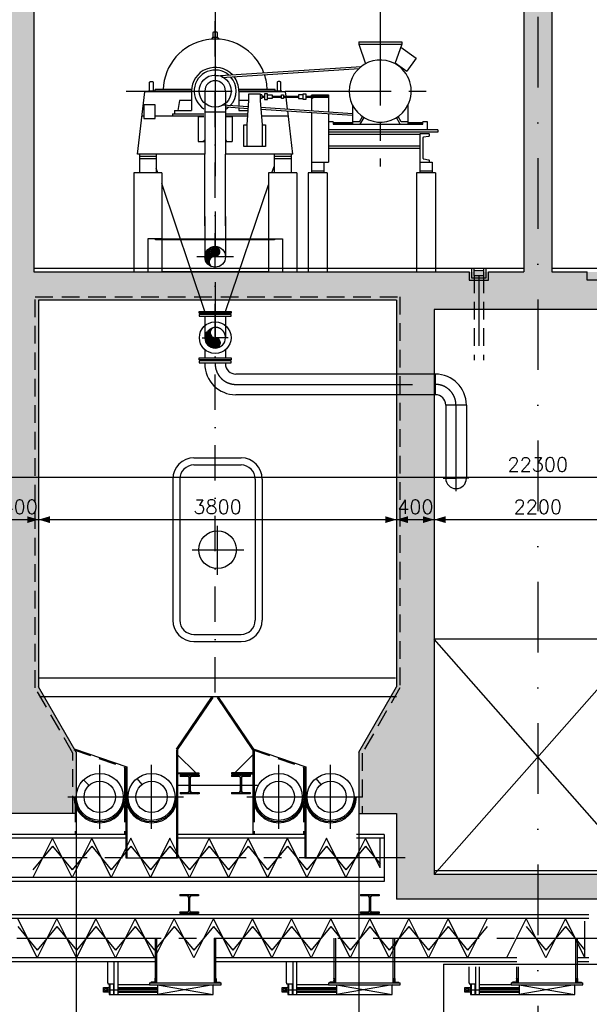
# Model space of a CAD drawing. Extents: x 0 to 118900, y 0 to 84100.
# Tile 9 of 40: x 14572 to 20618, y 29129 to 39584. Entities that reach past the tile are written whole.
import ezdxf
from ezdxf.enums import TextEntityAlignment as Align

# ---------------------------------------------------------------- set-up
doc = ezdxf.new("R2010")
doc.units = 0
doc.header["$LTSCALE"] = 60
doc.header["$MEASUREMENT"] = 0
for name, pattern in [('CENTER', [50, 31.25, -6.25, 6.25, -6.25]), ('CENTER2', [28.125, 18.75, -3.125, 3.125, -3.125]), ('DASHDOT', [25, 12.5, -6.25, 0, -6.25]), ('DASHDOT2', [12.5, 6.25, -3.125, 0, -3.125]), ('HIDDEN2', [4.6875, 3.125, -1.5625])]:
    doc.linetypes.add(name, pattern=pattern)
doc.layers.get('0').update_dxf_attribs({"linetype": 'CONTINUOUS'})
for name, color, linetype in [('BEKLEDINGBETON', 3, 'HIDDEN2'), ('BETON', 8, 'CONTINUOUS'), ('CONSTR50', 1, 'CONTINUOUS'), ('LAAG18', 3, 'CONTINUOUS'), ('LAAG25', 4, 'CONTINUOUS'), ('MAAT15', 3, 'CONTINUOUS'), ('ME-CL', 8, 'CENTER2'), ('ME1', 8, 'CONTINUOUS'), ('ME2', 8, 'CONTINUOUS'), ('ONDERGROND', 8, 'CONTINUOUS'), ('RIOLERING', 7, 'CONTINUOUS'), ('STRAMIEN', 3, 'DASHDOT')]:
    doc.layers.add(name, color=color, linetype=linetype)
doc.styles.get("Standard").update_dxf_attribs({"font": 'simplex'})

# ---------------------------------------------------------------- blocks, each defined once
blk = doc.blocks.new('ZUDIMTUS')
at = {"color": 3}
blk.add_solid([(0, 0), (-800, -240), (-800, 240)], dxfattribs=at)
blk = doc.blocks.new('ST80')
for p, q in [((-100, 200), (100, 200)), ((-100, 200), (-100, 185)), ((-23, 185), (-100, 185)), ((-5, 33), (-5, 167)), ((5, 167), (5, 33)), ((100, 185), (23, 185)), ((100, 200), (100, 185)), ((-100, 15), (-23, 15)), ((-100, 15), (-100, 0)), ((100, 0), (-100, 0)), ((23, 15), (100, 15)), ((100, 15), (100, 0))]:
    blk.add_line(p, q)
at = {"color": 0}
for p, q in [((-96, 185), (-81, 200)), ((-75, 185), (-60, 200)), ((-54, 185), (-39, 200)), ((-32, 185), (-17, 200)), ((-14, 182), (4, 200)), ((-5, 170), (25, 200)), ((-5, 149), (5, 159)), ((-5, 128), (5, 138)), ((-5, 106), (5, 116)), ((31, 185), (46, 200)), ((52, 185), (67, 200)), ((74, 185), (89, 200)), ((95, 185), (100, 190)), ((-100, 11), (-96, 15)), ((-90, 0), (-75, 15)), ((-69, 0), (-54, 15)), ((-48, 0), (-33, 15)), ((-27, 0), (5, 32)), ((-5, 85), (5, 95)), ((-5, 64), (5, 74)), ((-5, 43), (5, 53)), ((-5, 0), (13, 18)), ((16, 0), (31, 15)), ((37, 0), (52, 15)), ((58, 0), (73, 15)), ((80, 0), (95, 15))]:
    blk.add_line(p, q, dxfattribs=at)
for centre, start, end in [((-23, 167), 0, 90), ((23, 167), 90, 180), ((-23, 33), 270, 0), ((23, 33), 180, 270)]:
    blk.add_arc(centre, 18, start, end)
blk = doc.blocks.new('ST106')
for p, q in [((0, 50), (0, 0)), ((0, 50), (2, 50)), ((0, 0), (50, 0)), ((6, 46), (6, 13)), ((13, 6), (46, 6)), ((50, 0), (50, 2))]:
    blk.add_line(p, q)
at = {"color": 0}
for p, q in [((0, 44), (5, 49)), ((0, 37), (6, 43)), ((0, 30), (6, 36)), ((0, 22), (6, 28)), ((0, 15), (6, 21)), ((0, 8), (6, 14)), ((0, 1), (7, 9)), ((6, 0), (12, 6)), ((13, 0), (19, 6)), ((20, 0), (26, 6)), ((27, 0), (33, 6)), ((34, 0), (40, 6)), ((41, 0), (47, 6)), ((48, 0), (50, 2))]:
    blk.add_line(p, q, dxfattribs=at)
for centre, radius, start, end in [((2, 46), 3.5, 0, 90), ((13, 13), 7, 180, 270), ((46, 2), 3.5, 0, 90)]:
    blk.add_arc(centre, radius, start, end)
blk = doc.blocks.new('*X15')
at = {"color": 0}
for p, q in [((37047, 26653), (37187, 26792)), ((37049, 26648), (37190, 26788)), ((37052, 26643), (37192, 26784)), ((37055, 26639), (37195, 26779)), ((37058, 26636), (37197, 26774)), ((37062, 26632), (37199, 26769)), ((37105, 26838), (37105, 26838)), ((37111, 26836), (37111, 26837)), ((37116, 26835), (37117, 26836)), ((37121, 26833), (37123, 26835)), ((37126, 26830), (37129, 26833)), ((37130, 26827), (37134, 26832)), ((37134, 26824), (37139, 26830)), ((37138, 26821), (37144, 26828)), ((37141, 26817), (37149, 26825)), ((37144, 26813), (37154, 26823)), ((37146, 26808), (37158, 26820)), ((37147, 26760), (37184, 26796)), ((37149, 26804), (37162, 26817)), ((37150, 26798), (37166, 26814)), ((37151, 26771), (37181, 26800)), ((37152, 26793), (37170, 26811)), ((37152, 26786), (37174, 26807)), ((37152, 26779), (37177, 26804)), ((37043, 26670), (37102, 26729)), ((37043, 26677), (37095, 26728)), ((37044, 26664), (37110, 26730)), ((37044, 26685), (37086, 26727)), ((37045, 26658), (37121, 26734)), ((37047, 26695), (37076, 26724)), ((37066, 26629), (37201, 26764)), ((37070, 26626), (37203, 26759)), ((37075, 26624), (37204, 26753)), ((37080, 26622), (37206, 26748)), ((37085, 26620), (37207, 26741)), ((37091, 26619), (37207, 26735)), ((37098, 26619), (37207, 26728)), ((37106, 26619), (37207, 26721)), ((37113, 26620), (37206, 26713)), ((37122, 26622), (37205, 26704)), ((37132, 26624), (37202, 26694)), ((37144, 26629), (37197, 26683)), ((37160, 26638), (37188, 26666))]:
    blk.add_line(p, q, dxfattribs=at)

msp = doc.modelspace()

# ---------------------------------------------------------------- linework, layer by layer
at = {"layer": 'BEKLEDINGBETON'}
msp.add_lwpolyline([(15137, 31156), (15137, 31796), (14737, 32489), (14737, 36641), (18607, 36641), (18607, 32489), (18207, 31796), (18207, 31156)], dxfattribs=at)
at = {"layer": 'BETON'}
for points, const_width in [([(14572, 42336), (14572, 36906)], 300), ([(20072, 42336), (20072, 36906)], 300), ([(14572, 36606), (14572, 32498)], 400), ([(14722, 36756), (19342, 36756)], 300), ([(18772, 36606), (18772, 32498)], 400), ([(21172, 36706), (18972, 36706)], 400)]:
    msp.add_lwpolyline(points, dxfattribs=dict(at, const_width=const_width))
for points in [[(14422, 36906), (14372, 36606), (14722, 36906), (14772, 36606)], [(18972, 33006), (18572, 32498), (18972, 30506), (18572, 30246)], [(14772, 32498), (14372, 32498), (15172, 31806), (13972, 31806)], [(18572, 32498), (18172, 31806), (18572, 31156), (18172, 31156)], [(15172, 31806), (13972, 31806), (15172, 31156), (13972, 31156)], [(18972, 30506), (18572, 30246), (21172, 30506), (21572, 30246)]]:
    msp.add_solid(points, dxfattribs=at)
at = {"layer": 'CONSTR50'}
for p, q in [((14722, 42336), (14722, 36906)), ((19922, 42336), (19922, 36906)), ((20222, 42336), (20222, 36906)), ((14722, 36906), (19342, 36906)), ((19547, 36906), (19922, 36906)), ((20222, 36906), (20597, 36906)), ((18572, 36606), (14772, 36606)), ((14772, 36606), (14772, 32498)), ((18572, 36606), (18572, 32498)), ((18972, 36506), (18972, 30506)), ((21172, 36506), (18972, 36506)), ((15172, 31806), (14772, 32498)), ((18172, 31806), (18572, 32498)), ((15172, 31806), (15172, 31156)), ((18172, 31806), (18172, 31156)), ((15172, 31156), (13972, 31156)), ((18172, 31156), (18572, 31156)), ((18572, 31156), (18572, 30246)), ((21172, 30506), (18972, 30506)), ((21572, 30246), (18572, 30246))]:
    msp.add_line(p, q, dxfattribs=at)
at = {"layer": 'CONSTR50', "color": 8}
for p, q in [((16012, 37256), (17277, 37256)), ((16012, 37246), (16012, 37256)), ((17277, 37246), (16012, 37246)), ((17277, 37256), (17277, 37246)), ((17212, 36906), (16082, 36906))]:
    msp.add_line(p, q, dxfattribs=at)
for points in [[(16082, 37256), (15932, 37256), (15932, 36906)], [(17212, 37256), (17362, 37256), (17362, 36906)]]:
    msp.add_lwpolyline(points, dxfattribs=at)
at = {"layer": 'CONSTR50'}
for points in [[(19342, 36906), (19342, 36819), (19547, 36819), (19547, 36906)], [(20802, 36906), (20802, 36819), (20597, 36819), (20597, 36906)]]:
    msp.add_lwpolyline(points, dxfattribs=at)
at = {"layer": 'LAAG18'}
for p, q in [((18972, 30506), (21172, 33006)), ((21172, 30506), (18972, 33006))]:
    msp.add_line(p, q, dxfattribs=at)
at = {"layer": 'LAAG25'}
for p, q in [((14722, 36946), (19922, 36946)), ((19392, 36921), (19497, 36921)), ((20222, 36946), (25422, 36946)), ((21172, 33006), (18972, 33006)), ((15172, 31156), (15172, 25156)), ((18172, 31156), (18172, 25156)), ((21172, 30546), (18972, 30546)), ((19072, 29556), (19072, 25156)), ((19072, 29556), (21072, 29556))]:
    msp.add_line(p, q, dxfattribs=at)
at = {"layer": 'MAAT15'}
for p, q in [((8922, 34725), (31222, 34725)), ((14372, 34275), (14772, 34275)), ((14772, 34275), (14772, 33900)), ((14772, 34275), (18572, 34275)), ((18572, 34275), (18572, 33900)), ((18572, 34275), (18972, 34275)), ((18972, 34275), (18972, 33900)), ((18972, 34275), (21172, 34275))]:
    msp.add_line(p, q, dxfattribs=at)
at = {"layer": 'ME-CL'}
for p, q in [((18399, 39796), (18399, 38024)), ((15702, 38826), (18887, 38826)), ((16843, 37066), (16452, 37066)), ((18664, 30683), (9959, 30683)), ((9885, 29830), (21658, 29830))]:
    msp.add_line(p, q, dxfattribs=at)
at = {"layer": 'ME-CL', "color": 3, "linetype": 'CENTER2'}
for p, q in [((15422, 30991), (15422, 31670)), ((15972, 30991), (15972, 31670)), ((17322, 30991), (17322, 31670)), ((17872, 30991), (17872, 31670)), ((15082, 31331), (15762, 31331)), ((15632, 31331), (16312, 31331)), ((16982, 31331), (17662, 31331)), ((17532, 31331), (18212, 31331))]:
    msp.add_line(p, q, dxfattribs=at)
at = {"layer": 'ME1', "color": 3, "linetype": 'CENTER'}
for p, q in [((16647, 39796), (16647, 36113)), ((16510, 36207), (16647, 36207)), ((16784, 36207), (16647, 36207)), ((16866, 35711), (18984, 35711)), ((19204, 34578), (19204, 35492)), ((19067, 34714), (19204, 34714)), ((19341, 34714), (19204, 34714))]:
    msp.add_line(p, q, dxfattribs=at)
at = {"layer": 'ME1'}
for p, q in [((16538, 38826), (16538, 38156)), ((16757, 38826), (16757, 38156)), ((16538, 38606), (16757, 38606)), ((16538, 37395), (16538, 38156)), ((16757, 37395), (16757, 38156)), ((16538, 37495), (16538, 37066)), ((16757, 37495), (16757, 37066)), ((16477, 36486), (16817, 36486)), ((16477, 36466), (16477, 36486)), ((16817, 36466), (16477, 36466)), ((16817, 36455), (16477, 36455)), ((16477, 36455), (16477, 36435)), ((16477, 36435), (16817, 36435)), ((16517, 36461), (16777, 36461)), ((16517, 36461), (16777, 36461)), ((16538, 36435), (16538, 36207)), ((16757, 36435), (16757, 36207)), ((16817, 36486), (16817, 36466)), ((16817, 36435), (16817, 36455)), ((16538, 36079), (16538, 35992)), ((16757, 36079), (16757, 35992)), ((16477, 35972), (16477, 35992)), ((16477, 35992), (16817, 35992)), ((16817, 35972), (16477, 35972)), ((16517, 35966), (16777, 35966)), ((16517, 35966), (16777, 35966)), ((16817, 35992), (16817, 35972)), ((16477, 35961), (16477, 35941)), ((16817, 35961), (16477, 35961)), ((16477, 35941), (16817, 35941)), ((16538, 35941), (16538, 35930)), ((16757, 35941), (16757, 35930)), ((16817, 35941), (16817, 35961)), ((18984, 35820), (16866, 35820)), ((18984, 35601), (18984, 35820)), ((18984, 35601), (16866, 35601)), ((19313, 35492), (19094, 35492)), ((19094, 35492), (19094, 34714)), ((19313, 35492), (19313, 34714)), ((15697, 30933), (13947, 30933)), ((15697, 30891), (13947, 30891)), ((14922, 30891), (14713, 30474)), ((15129, 30474), (14922, 30891)), ((15337, 30891), (15129, 30474)), ((15544, 30474), (15337, 30891)), ((15752, 30891), (15544, 30474)), ((15959, 30474), (15752, 30891)), ((16167, 30891), (15959, 30474)), ((16374, 30474), (16167, 30891)), ((17597, 30933), (16247, 30933)), ((17597, 30891), (16247, 30891)), ((16582, 30891), (16374, 30474)), ((16789, 30474), (16582, 30891)), ((16998, 30891), (16789, 30474)), ((17204, 30474), (16998, 30891)), ((17413, 30891), (17204, 30474)), ((17619, 30474), (17413, 30891)), ((17828, 30891), (17619, 30474)), ((18035, 30474), (17828, 30891)), ((18243, 30891), (18035, 30474)), ((18439, 30933), (18147, 30933)), ((18439, 30891), (18147, 30891)), ((18398, 30579), (18243, 30891)), ((18398, 30579), (18398, 30891)), ((18439, 30933), (18439, 30433)), ((14922, 30808), (14713, 30557)), ((14922, 30808), (15129, 30557)), ((15337, 30808), (15129, 30557)), ((15337, 30808), (15544, 30557)), ((15752, 30808), (15544, 30557)), ((15752, 30808), (15959, 30557)), ((16167, 30808), (15959, 30557)), ((16167, 30808), (16374, 30557)), ((16582, 30808), (16374, 30557)), ((16582, 30808), (16789, 30557)), ((16998, 30808), (16789, 30557)), ((16998, 30808), (17204, 30557)), ((17413, 30808), (17204, 30557)), ((17413, 30808), (17619, 30557)), ((17828, 30808), (17619, 30557)), ((17828, 30808), (18035, 30557)), ((18243, 30808), (18035, 30557)), ((18243, 30808), (18398, 30620)), ((18439, 30474), (10744, 30474)), ((18439, 30433), (10744, 30433)), ((20614, 30080), (10744, 30080)), ((20614, 30038), (10744, 30038)), ((14759, 29621), (14552, 30038)), ((14967, 30038), (14759, 29621)), ((15174, 29621), (14967, 30038)), ((15382, 30038), (15174, 29621)), ((15589, 29621), (15382, 30038)), ((15797, 30038), (15589, 29621)), ((16004, 29621), (15797, 30038)), ((16213, 30038), (16004, 29621)), ((16419, 29621), (16213, 30038)), ((16628, 30038), (16419, 29621)), ((16834, 29621), (16628, 30038)), ((17043, 30038), (16834, 29621)), ((17250, 29621), (17043, 30038)), ((17458, 30038), (17250, 29621)), ((17665, 29621), (17458, 30038)), ((17873, 30038), (17665, 29621)), ((18080, 29621), (17873, 30038)), ((18288, 30038), (18080, 29621)), ((18495, 29621), (18288, 30038)), ((18703, 30038), (18495, 29621)), ((18910, 29621), (18703, 30038)), ((19119, 30038), (18910, 29621)), ((19325, 29621), (19119, 30038)), ((19534, 30038), (19325, 29621)), ((19949, 30038), (19740, 29621)), ((20156, 29621), (19949, 30038)), ((20364, 30038), (20156, 29621)), ((20571, 29621), (20364, 30038)), ((20571, 29621), (20571, 30012)), ((14552, 29955), (14759, 29704)), ((14967, 29955), (14759, 29704)), ((14967, 29955), (15174, 29704)), ((15382, 29955), (15174, 29704)), ((15382, 29955), (15589, 29704)), ((15797, 29955), (15589, 29704)), ((15797, 29955), (16004, 29704)), ((16213, 29955), (16004, 29704)), ((16213, 29955), (16419, 29704)), ((16628, 29955), (16419, 29704)), ((16628, 29955), (16834, 29704)), ((17043, 29955), (16834, 29704)), ((17043, 29955), (17250, 29704)), ((17458, 29955), (17250, 29704)), ((17458, 29955), (17665, 29704)), ((17873, 29955), (17665, 29704)), ((17873, 29955), (18080, 29704)), ((18288, 29955), (18080, 29704)), ((18288, 29955), (18495, 29704)), ((18703, 29955), (18495, 29704)), ((18703, 29955), (18910, 29704)), ((19119, 29955), (18910, 29704)), ((19119, 29955), (19325, 29704)), ((19534, 29955), (19325, 29704)), ((19949, 29955), (20156, 29704)), ((20364, 29955), (20156, 29704)), ((20364, 29955), (20571, 29704)), ((16012, 29527), (16012, 29830)), ((16028, 29527), (16028, 29830)), ((16635, 29830), (16635, 29527)), ((16651, 29830), (16651, 29527)), ((17910, 29527), (17910, 29830)), ((17926, 29527), (17926, 29830)), ((18533, 29830), (18533, 29527)), ((18549, 29830), (18549, 29527)), ((19849, 29830), (20488, 29830)), ((20472, 29830), (20472, 29527)), ((20488, 29830), (20488, 29527)), ((16012, 29621), (10126, 29621)), ((19849, 29621), (16651, 29621)), ((20614, 29621), (20488, 29621)), ((16012, 29580), (10126, 29580)), ((15506, 29527), (15506, 29580)), ((15506, 29356), (15506, 29527)), ((15576, 29527), (15576, 29580)), ((15576, 29356), (15576, 29527)), ((15616, 29527), (15616, 29580)), ((15616, 29356), (15616, 29527)), ((16012, 29356), (16012, 29527)), ((16028, 29356), (16028, 29527)), ((16635, 29527), (16635, 29356)), ((19849, 29580), (16651, 29580)), ((16651, 29527), (16651, 29356)), ((17404, 29527), (17404, 29580)), ((17404, 29356), (17404, 29527)), ((17474, 29527), (17474, 29580)), ((17474, 29356), (17474, 29527)), ((17514, 29527), (17514, 29580)), ((17514, 29356), (17514, 29527)), ((17910, 29356), (17910, 29527)), ((17926, 29356), (17926, 29527)), ((18533, 29527), (18533, 29356)), ((18549, 29527), (18549, 29356)), ((19343, 29356), (19343, 29527)), ((19413, 29356), (19413, 29527)), ((19453, 29356), (19453, 29527)), ((19849, 29356), (19849, 29527)), ((19865, 29356), (19865, 29527)), ((20472, 29527), (20472, 29356)), ((20614, 29580), (20488, 29580)), ((20488, 29527), (20488, 29356)), ((15461, 29281), (15506, 29306)), ((15461, 29306), (15506, 29281)), ((15461, 29306), (15521, 29306)), ((15461, 29256), (15461, 29306)), ((15506, 29256), (15461, 29281)), ((15506, 29281), (15461, 29256)), ((15506, 29356), (15506, 29346)), ((15506, 29346), (15566, 29346)), ((15506, 29256), (15506, 29306)), ((15506, 29281), (16036, 29281)), ((15521, 29346), (15521, 29231)), ((15531, 29231), (15531, 29346)), ((15566, 29346), (15566, 29231)), ((15576, 29231), (15576, 29356)), ((15616, 29231), (15616, 29356)), ((15951, 29336), (15616, 29336)), ((15616, 29306), (16036, 29306)), ((15616, 29296), (16036, 29296)), ((15951, 29356), (16711, 29356)), ((15951, 29356), (15951, 29336)), ((15951, 29336), (16711, 29336)), ((16036, 29336), (16626, 29231)), ((16626, 29336), (16036, 29231)), ((16036, 29336), (16036, 29231)), ((16626, 29231), (16626, 29336)), ((16711, 29336), (16711, 29356)), ((17359, 29256), (17359, 29306)), ((17359, 29306), (17419, 29306)), ((17359, 29306), (17404, 29281)), ((17359, 29281), (17404, 29306)), ((17404, 29281), (17359, 29256)), ((17404, 29256), (17359, 29281)), ((17404, 29356), (17404, 29346)), ((17404, 29346), (17464, 29346)), ((17404, 29256), (17404, 29306)), ((17404, 29281), (17934, 29281)), ((17419, 29346), (17419, 29231)), ((17429, 29231), (17429, 29346)), ((17464, 29346), (17464, 29231)), ((17474, 29231), (17474, 29356)), ((17514, 29231), (17514, 29356)), ((17849, 29336), (17514, 29336)), ((17514, 29306), (17934, 29306)), ((17514, 29296), (17934, 29296)), ((17849, 29356), (17849, 29336)), ((17849, 29356), (18609, 29356)), ((17849, 29336), (18609, 29336)), ((17934, 29336), (17934, 29231)), ((18524, 29336), (17934, 29231)), ((17934, 29336), (18524, 29231)), ((18524, 29231), (18524, 29336)), ((18609, 29336), (18609, 29356)), ((19298, 29281), (19343, 29306)), ((19298, 29306), (19343, 29281)), ((19298, 29306), (19358, 29306)), ((19298, 29256), (19298, 29306)), ((19343, 29256), (19298, 29281)), ((19343, 29281), (19298, 29256)), ((19343, 29356), (19343, 29346)), ((19343, 29346), (19403, 29346)), ((19343, 29256), (19343, 29306)), ((19343, 29281), (19873, 29281)), ((19358, 29346), (19358, 29231)), ((19368, 29231), (19368, 29346)), ((19403, 29346), (19403, 29231)), ((19413, 29231), (19413, 29356)), ((19453, 29231), (19453, 29356)), ((19788, 29336), (19453, 29336)), ((19453, 29306), (19873, 29306)), ((19453, 29296), (19873, 29296)), ((19788, 29356), (20548, 29356)), ((19788, 29356), (19788, 29336)), ((19788, 29336), (20548, 29336)), ((19873, 29336), (20463, 29231)), ((20463, 29336), (19873, 29231)), ((19873, 29336), (19873, 29231)), ((20463, 29231), (20463, 29336)), ((20548, 29336), (20548, 29356)), ((15521, 29256), (15461, 29256)), ((15521, 29231), (16036, 29231)), ((15616, 29266), (16036, 29266)), ((15616, 29256), (16036, 29256)), ((16036, 29231), (16626, 29231)), ((17419, 29256), (17359, 29256)), ((17419, 29231), (17934, 29231)), ((17514, 29266), (17934, 29266)), ((17514, 29256), (17934, 29256)), ((17934, 29231), (18524, 29231)), ((19358, 29256), (19298, 29256)), ((19358, 29231), (19873, 29231)), ((19453, 29266), (19873, 29266)), ((19453, 29256), (19873, 29256)), ((19873, 29231), (20463, 29231))]:
    msp.add_line(p, q, dxfattribs=at)
at = {"layer": 'ME1', "const_width": 54.8}
msp.add_lwpolyline([(16675, 37120, -1), (16620, 37120, -1)], format="xyb", close=True, dxfattribs=at)
at = {"layer": 'ME1'}
for centre, radius in [((16647, 38826), 170), ((16647, 37066), 110), ((16647, 36207), 168), ((15422, 31331), 250), ((15972, 31331), 250), ((17322, 31331), 250), ((17872, 31331), 250), ((15422, 31331), 167), ((15972, 31331), 167), ((17322, 31331), 167), ((17872, 31331), 167)]:
    msp.add_circle(centre, radius, dxfattribs=at)
for centre, radius, start, end in [((16647, 38826), 110, 0, 180), ((16647, 36261), 54.8, 90, 270), ((16647, 36207), 110, 180, 0), ((16647, 36152), 54.8, 270, 90), ((16866, 35930), 329, 180, 270), ((16866, 35930), 110, 180, 270), ((18984, 35492), 329, 0, 90), ((18984, 35492), 110, 0, 90), ((19204, 34714), 110, 180, 360)]:
    msp.add_arc(centre, radius, start, end, dxfattribs=at)
at = {"layer": 'ME1', "linetype": 'HIDDEN2'}
msp.add_arc((16647, 36207), 110, 0, 180, dxfattribs=at)
at = {"layer": 'ME1', "color": 3, "linetype": 'CENTER'}
for centre, start, end in [((16866, 35930), 180, 270), ((18984, 35492), 0, 90)]:
    msp.add_arc(centre, 219, start, end, dxfattribs=at)
at = {"layer": 'ME1'}
for p in [(16647, 36461), (16647, 36461), (16647, 35966), (16647, 35966)]:
    msp.add_point(p, dxfattribs=at)
for points in [[(16603, 37088), (16601, 37091), (16550, 37115), (16551, 37118)], [(16601, 37091), (16599, 37094), (16551, 37118), (16553, 37121)], [(16599, 37094), (16598, 37097), (16553, 37121), (16555, 37124)], [(16598, 37097), (16596, 37100), (16555, 37124), (16557, 37127)], [(16596, 37100), (16595, 37103), (16557, 37127), (16559, 37130)], [(16595, 37103), (16594, 37107), (16559, 37130), (16561, 37133)], [(16594, 37107), (16593, 37110), (16561, 37133), (16563, 37135)], [(16593, 37110), (16593, 37114), (16563, 37135), (16565, 37138)], [(16593, 37114), (16592, 37117), (16565, 37138), (16567, 37141)], [(16592, 37117), (16592, 37120), (16567, 37141), (16570, 37143)], [(16592, 37120), (16592, 37124), (16570, 37143), (16572, 37145)], [(16592, 37124), (16593, 37127), (16572, 37145), (16575, 37148)], [(16593, 37127), (16593, 37131), (16575, 37148), (16577, 37150)], [(16593, 37131), (16594, 37134), (16577, 37150), (16580, 37152)], [(16594, 37134), (16595, 37137), (16580, 37152), (16583, 37154)], [(16595, 37137), (16596, 37141), (16583, 37154), (16586, 37156)], [(16596, 37141), (16598, 37144), (16586, 37156), (16588, 37158)], [(16598, 37144), (16599, 37147), (16588, 37158), (16591, 37160)], [(16599, 37147), (16601, 37150), (16591, 37160), (16594, 37162)], [(16601, 37150), (16603, 37153), (16594, 37162), (16597, 37163)], [(16603, 37153), (16605, 37155), (16597, 37163), (16601, 37165)], [(16605, 37155), (16607, 37158), (16601, 37165), (16604, 37166)], [(16607, 37158), (16610, 37160), (16604, 37166), (16607, 37167)], [(16610, 37160), (16612, 37163), (16607, 37167), (16610, 37169)], [(16612, 37163), (16615, 37165), (16610, 37169), (16613, 37170)], [(16615, 37165), (16618, 37167), (16613, 37170), (16617, 37171)], [(16618, 37167), (16621, 37168), (16617, 37171), (16620, 37172)], [(16621, 37168), (16624, 37170), (16620, 37172), (16623, 37172)], [(16624, 37170), (16627, 37171), (16623, 37172), (16627, 37173)], [(16627, 37171), (16630, 37172), (16627, 37173), (16630, 37174)], [(16630, 37172), (16634, 37173), (16630, 37174), (16633, 37174)], [(16634, 37173), (16637, 37174), (16633, 37174), (16637, 37175)], [(16637, 37174), (16640, 37175), (16637, 37175), (16640, 37175)], [(16640, 37175), (16644, 37175), (16640, 37175), (16644, 37175)], [(16634, 37067), (16630, 37068), (16538, 37079), (16539, 37083)], [(16637, 37067), (16634, 37067), (16538, 37076), (16538, 37079)], [(16640, 37066), (16637, 37067), (16538, 37073), (16538, 37076)], [(16644, 37066), (16640, 37066), (16538, 37069), (16538, 37073)], [(16647, 37066), (16644, 37066), (16538, 37066), (16538, 37069)], [(16647, 37066), (16647, 37066), (16592, 37066), (16538, 37066)], [(16644, 37066), (16640, 37065), (16538, 37062), (16538, 37059)], [(16647, 37066), (16644, 37066), (16538, 37066), (16538, 37062)], [(16647, 37066), (16647, 37066), (16592, 37066), (16538, 37066)], [(16637, 37065), (16634, 37064), (16538, 37055), (16538, 37052)], [(16640, 37065), (16637, 37065), (16538, 37059), (16538, 37055)], [(16634, 37064), (16630, 37063), (16538, 37052), (16539, 37049)], [(16630, 37068), (16627, 37069), (16539, 37083), (16540, 37086)], [(16630, 37063), (16627, 37062), (16539, 37049), (16540, 37045)], [(16624, 37071), (16621, 37072), (16540, 37090), (16541, 37093)], [(16627, 37069), (16624, 37071), (16540, 37086), (16540, 37090)], [(16627, 37062), (16624, 37060), (16540, 37045), (16540, 37042)], [(16624, 37060), (16621, 37059), (16540, 37042), (16541, 37038)], [(16621, 37072), (16618, 37074), (16541, 37093), (16542, 37096)], [(16621, 37059), (16618, 37057), (16541, 37038), (16542, 37035)], [(16618, 37074), (16615, 37076), (16542, 37096), (16543, 37099)], [(16618, 37057), (16615, 37055), (16542, 37035), (16543, 37032)], [(16615, 37076), (16612, 37078), (16543, 37099), (16544, 37103)], [(16615, 37055), (16612, 37053), (16543, 37032), (16544, 37029)], [(16612, 37078), (16610, 37080), (16544, 37103), (16545, 37106)], [(16612, 37053), (16610, 37051), (16544, 37029), (16545, 37025)], [(16610, 37080), (16607, 37083), (16545, 37106), (16547, 37109)], [(16610, 37051), (16607, 37048), (16545, 37025), (16547, 37022)], [(16607, 37083), (16605, 37085), (16547, 37109), (16548, 37112)], [(16607, 37048), (16605, 37046), (16547, 37022), (16548, 37019)], [(16605, 37085), (16603, 37088), (16548, 37112), (16550, 37115)], [(16605, 37046), (16603, 37043), (16548, 37019), (16550, 37016)], [(16603, 37043), (16601, 37040), (16550, 37016), (16551, 37013)], [(16601, 37040), (16599, 37037), (16551, 37013), (16553, 37010)], [(16599, 37037), (16598, 37034), (16553, 37010), (16555, 37007)], [(16598, 37034), (16596, 37031), (16555, 37007), (16557, 37004)], [(16596, 37031), (16595, 37028), (16557, 37004), (16559, 37001)], [(16595, 37028), (16594, 37024), (16559, 37001), (16561, 36999)], [(16594, 37024), (16593, 37021), (16561, 36999), (16563, 36996)], [(16593, 37021), (16593, 37018), (16563, 36996), (16565, 36993)], [(16593, 37018), (16592, 37014), (16565, 36993), (16567, 36991)], [(16592, 37014), (16592, 37011), (16567, 36991), (16570, 36988)], [(16592, 37011), (16592, 37007), (16570, 36988), (16572, 36986)], [(16592, 37007), (16593, 37004), (16572, 36986), (16575, 36983)], [(16593, 37004), (16593, 37001), (16575, 36983), (16577, 36981)], [(16593, 37001), (16594, 36997), (16577, 36981), (16580, 36979)], [(16594, 36997), (16595, 36994), (16580, 36979), (16583, 36977)], [(16595, 36994), (16596, 36991), (16583, 36977), (16586, 36975)], [(16596, 36991), (16598, 36988), (16586, 36975), (16588, 36973)], [(16598, 36988), (16599, 36985), (16588, 36973), (16591, 36971)], [(16599, 36985), (16601, 36982), (16591, 36971), (16594, 36970)], [(16601, 36982), (16603, 36979), (16594, 36970), (16597, 36968)], [(16603, 36979), (16605, 36976), (16597, 36968), (16601, 36967)], [(16605, 36976), (16607, 36973), (16601, 36967), (16604, 36965)], [(16607, 36973), (16610, 36971), (16604, 36965), (16607, 36964)], [(16610, 36971), (16612, 36969), (16607, 36964), (16610, 36963)], [(16612, 36969), (16615, 36967), (16610, 36963), (16613, 36961)], [(16615, 36967), (16618, 36965), (16613, 36961), (16617, 36960)], [(16618, 36965), (16621, 36963), (16617, 36960), (16620, 36960)], [(16621, 36963), (16624, 36961), (16620, 36960), (16623, 36959)], [(16624, 36961), (16627, 36960), (16623, 36959), (16627, 36958)], [(16627, 36960), (16630, 36959), (16627, 36958), (16630, 36957)], [(16630, 36959), (16634, 36958), (16630, 36957), (16633, 36957)], [(16634, 36958), (16637, 36957), (16633, 36957), (16637, 36957)], [(16637, 36957), (16640, 36957), (16637, 36957), (16640, 36956)], [(16640, 36957), (16644, 36956), (16640, 36956), (16644, 36956)]]:
    msp.add_solid(points, dxfattribs=at)
at = {"layer": 'ME2'}
for p, q in [((18171, 39348), (18171, 39324)), ((18627, 39348), (18627, 39324)), ((16467, 38551), (16467, 38291)), ((16827, 38551), (16827, 38291)), ((16082, 37956), (15782, 37956)), ((15782, 37956), (15782, 36906)), ((16040, 37956), (16022, 38008)), ((17249, 37956), (17272, 38025)), ((16538, 36486), (16082, 37845)), ((16757, 36486), (17212, 37831)), ((16422, 34931), (16922, 34931)), ((16422, 34856), (16922, 34856)), ((16197, 34706), (16197, 33206)), ((16272, 34706), (16272, 33206)), ((17072, 34706), (17072, 33206)), ((17147, 34706), (17147, 33206)), ((16672, 33688), (16672, 34211)), ((16402, 33956), (16950, 33956)), ((16422, 33056), (16922, 33056)), ((16422, 32981), (16922, 32981)), ((14781, 32596), (18561, 32596)), ((14781, 32396), (18571, 32396)), ((16237, 31838), (16616, 32396)), ((16247, 31831), (16625, 32386)), ((17047, 31831), (16670, 32386)), ((17057, 31838), (16678, 32396)), ((16235, 31831), (16235, 30683)), ((16247, 31831), (16247, 30683)), ((17047, 31831), (17047, 31331)), ((17060, 31831), (17060, 31331)), ((16440, 31586), (16247, 31779)), ((16854, 31586), (17047, 31779)), ((15685, 31641), (15685, 31331)), ((15697, 31641), (15697, 30683)), ((15710, 31650), (15710, 31331)), ((16247, 31586), (16472, 31586)), ((16472, 31575), (16247, 31575)), ((16472, 31586), (16472, 31575)), ((17047, 31586), (16822, 31586)), ((16822, 31586), (16822, 31575)), ((16822, 31575), (17047, 31575)), ((17585, 31641), (17585, 31331)), ((17597, 31641), (17597, 30683)), ((17610, 31650), (17610, 31331)), ((17047, 31331), (17047, 30933)), ((15710, 31249), (15710, 30683)), ((17610, 31249), (17610, 30683)), ((15697, 30683), (16247, 30683)), ((17597, 30683), (18147, 30683)), ((14542, 29830), (15181, 29830))]:
    msp.add_line(p, q, dxfattribs=at)
at = {"layer": 'ME2', "color": 10, "linetype": 'HIDDEN2'}
for p, q in [((15147, 31831), (15697, 31641)), ((17047, 31831), (17597, 31641))]:
    msp.add_line(p, q, dxfattribs=at)
at = {"layer": 'ME2', "color": 10}
for p, q in [((15151, 31842), (15710, 31650)), ((17051, 31842), (17610, 31650))]:
    msp.add_line(p, q, dxfattribs=at)
at = {"layer": 'ME2', "color": 2}
for p, q in [((15251, 31512), (15308, 31452)), ((15816, 31526), (15868, 31461)), ((17716, 31526), (17768, 31461))]:
    msp.add_line(p, q, dxfattribs=at)
at = {"layer": 'ME2', "color": 3, "linetype": 'HIDDEN2'}
for p, q in [((15160, 31249), (15160, 30933)), ((15685, 31249), (15685, 30933)), ((17060, 31249), (17060, 30933)), ((17585, 31249), (17585, 30933))]:
    msp.add_line(p, q, dxfattribs=at)
at = {"layer": 'ME2'}
for points in [[(16627, 39398), (16627, 39446, -0.414214), (16637, 39456), (16657, 39456, -0.414214), (16667, 39446), (16667, 39398)], [(16617, 39377), (16617, 39388, -0.414214), (16627, 39398), (16667, 39398, -0.414214), (16677, 39388), (16677, 39377)], [(15950, 38826), (15950, 38916, -0.414214), (15960, 38926), (15980, 38926, -0.414214), (15990, 38916), (15990, 38826)], [(17344, 38826), (17344, 38916, 0.414214), (17334, 38926), (17314, 38926, 0.414214), (17304, 38916), (17304, 38826)], [(16527, 38551), (16467, 38551, -0.414214)], [(16827, 38551), (16767, 38551, -0.414214)], [(18822, 38070), (18822, 38376), (18910, 38376, -0.414214), (18920, 38366), (18920, 38354, -0.373238), (18911, 38344), (18858, 38337, 0.373238), (18850, 38327), (18850, 38116, 0.414214), (18860, 38106), (18910, 38096, -0.414214), (18920, 38086), (18920, 38070)], [(16538, 38307, -0.030267), (16521, 38291, 2.873794)], [(16757, 38307, 0.030267), (16773, 38291, -2.873794)]]:
    msp.add_lwpolyline(points, format="xyb", dxfattribs=at)
for points in [[(18171, 39348), (18627, 39348)], [(18171, 39324), (18627, 39324)], [(18171, 39324), (18244, 39116)], [(18627, 39324), (18555, 39116)], [(18617, 39293), (18780, 39176)], [(18558, 39125), (18680, 39037)], [(18780, 39176), (18680, 39037)], [(16647, 38986), (18200, 39088)], [(16716, 38970), (18174, 39067)], [(15822, 38156), (15900, 38816)], [(16397, 38816), (15900, 38816)], [(16397, 38826), (15940, 38826)], [(15940, 38826), (15940, 38816)], [(16397, 38841), (16010, 38841)], [(16010, 38826), (16010, 38841)], [(16397, 38826), (16397, 38621)], [(17284, 38841), (16897, 38841)], [(16898, 38826), (16898, 38669)], [(17354, 38826), (16898, 38826)], [(17394, 38816), (16898, 38816)], [(16985, 38236), (16985, 38466), (17005, 38726), (17005, 38796), (17125, 38796), (17125, 38726), (17145, 38466), (17145, 38236)], [(17284, 38826), (17284, 38841)], [(17354, 38826), (17354, 38816)], [(17399, 38771), (17394, 38816)], [(16397, 38726), (16270, 38726), (16252, 38621)], [(17005, 38726), (16898, 38726)], [(17141, 38786), (17125, 38786)], [(17141, 38786), (17141, 38746), (17125, 38746)], [(17141, 38771), (17171, 38771)], [(17141, 38761), (17171, 38761)], [(17201, 38786), (17251, 38786), (17251, 38746), (17201, 38746)], [(17251, 38771), (17351, 38771)], [(17251, 38761), (17351, 38761)], [(17371, 38771), (17531, 38771)], [(17371, 38761), (17531, 38761)], [(17415, 38635), (17400, 38761)], [(17581, 38786), (17531, 38786), (17531, 38746), (17581, 38746)], [(17611, 38771), (17661, 38771)], [(17611, 38761), (17661, 38761)], [(17671, 38776), (17661, 38776), (17661, 38756), (17671, 38756)], [(17681, 38786), (17681, 38746), (17671, 38746)], [(17672, 38618), (17672, 38786), (17850, 38786), (17850, 38606)], [(17681, 38771), (17850, 38771)], [(17681, 38761), (17850, 38761)], [(16193, 38585), (16527, 38585)], [(16193, 38585), (16193, 38561)], [(16217, 38621), (16217, 38585)], [(16217, 38621), (16397, 38621)], [(16722, 38681), (17000, 38662)], [(16767, 38658), (16998, 38642)], [(16767, 38585), (16994, 38585)], [(16898, 38649), (16898, 38621)], [(16898, 38621), (16997, 38621)], [(17130, 38654), (18105, 38589)], [(17132, 38633), (18105, 38569)], [(17472, 38156), (17418, 38615)], [(17672, 38070), (17672, 38598)], [(17850, 38586), (17850, 38070)], [(18105, 38676), (18105, 38476)], [(18693, 38676), (18693, 38476)], [(15890, 38561), (15870, 38561)], [(16527, 38561), (16010, 38561)], [(16992, 38561), (16767, 38561)], [(17424, 38561), (17137, 38561)], [(17900, 38500), (17850, 38500)], [(17900, 38500), (17900, 38476)], [(18105, 38490), (17900, 38490)], [(18105, 38480), (17900, 38480)], [(17900, 38476), (18850, 38476)], [(18178, 38500), (18105, 38500)], [(18178, 38500), (18210, 38556)], [(18187, 38476), (18227, 38546)], [(18612, 38476), (18572, 38546)], [(18621, 38500), (18589, 38556)], [(18693, 38500), (18621, 38500)], [(18850, 38490), (18693, 38490)], [(18850, 38480), (18693, 38480)], [(18850, 38476), (18850, 38500)], [(18900, 38500), (18850, 38500)], [(18900, 38414), (18900, 38500)], [(16950, 38466), (16985, 38466)], [(17145, 38466), (17180, 38466), (17180, 38236), (16950, 38236), (16950, 38466)], [(19012, 38414), (17850, 38414)], [(19012, 38390), (17850, 38390)], [(19012, 38414), (19012, 38390)], [(16467, 38291), (16538, 38291)], [(16757, 38291), (16827, 38291)], [(18822, 38366), (17850, 38366)], [(18822, 38240), (17850, 38240)], [(18822, 38216), (17850, 38216)], [(16538, 38156), (15822, 38156)], [(15842, 38156), (15842, 37956)], [(16022, 38132), (15842, 38132)], [(16022, 38108), (15842, 38108)], [(16022, 38156), (16022, 37956)], [(17472, 38156), (16757, 38156)], [(17272, 38156), (17272, 37956)], [(17452, 38132), (17272, 38132)], [(17452, 38108), (17272, 38108)], [(17452, 38156), (17452, 37956)], [(17672, 37956), (17672, 38070)], [(17672, 38070), (17799, 38070)], [(17799, 38070), (17799, 37956)], [(17799, 38070), (17850, 38070)], [(18822, 37956), (18822, 38070)], [(18822, 38070), (18949, 38070)], [(18949, 38070), (18949, 37956)], [(16022, 37956), (15842, 37956)], [(16082, 37956), (16082, 36906)], [(17212, 37956), (17212, 37076)], [(17512, 37956), (17212, 37956)], [(17452, 37956), (17272, 37956)], [(17512, 37956), (17512, 37076)], [(17635, 37956), (17635, 37076)], [(17835, 37956), (17635, 37956)], [(17672, 37980), (17799, 37980)], [(17835, 37956), (17835, 37076)], [(18785, 37956), (18785, 37076)], [(18985, 37956), (18785, 37956)], [(18822, 37980), (18949, 37980)], [(18985, 37956), (18985, 37076)], [(17212, 37076), (17212, 36976)], [(17512, 37076), (17512, 36976)], [(17635, 37076), (17635, 36976)], [(17835, 37076), (17835, 36976)], [(18785, 37076), (18785, 36976)], [(18985, 37076), (18985, 36976)], [(17212, 36976), (17212, 36906)], [(17512, 36976), (17512, 36906)], [(17635, 36976), (17635, 36906)], [(17835, 36976), (17835, 36906)], [(18785, 36976), (18785, 36906)], [(18985, 36976), (18985, 36906)]]:
    msp.add_lwpolyline(points, dxfattribs=at)
for points in [[(17171, 38796), (17171, 38736), (17201, 38736), (17201, 38796)], [(17611, 38796), (17611, 38736), (17581, 38736), (17581, 38796)], [(17371, 38786), (17371, 38746), (17351, 38746), (17351, 38786)], [(15890, 38536), (16010, 38536), (16010, 38680), (15890, 38680)]]:
    msp.add_lwpolyline(points, close=True, dxfattribs=at)
msp.add_circle((16672, 33956), 200, dxfattribs=at)
for centre, radius, start, end in [((16647, 38826), 552, 20.5987, 178.4429), ((18399, 38826), 330, 61.7912, 332.9877), ((18399, 38826), 330, 332.9877, 61.7912), ((16647, 38826), 251, 43.3615, 180), ((16647, 38826), 223, 49.5995, 237.3864), ((16647, 38826), 552, 1.5571, 18.4418), ((16647, 38826), 223, 317.3666, 42.6334), ((16647, 38826), 251, 0, 37.6543), ((16647, 38826), 223, 302.6136, 310.4005), ((16422, 34706), 225, 90, 180), ((16922, 34706), 225, 0, 90), ((16422, 34706), 150, 90, 180), ((16922, 34706), 150, 0, 90), ((16422, 33206), 225, 180, 270), ((16422, 33206), 150, 180, 270), ((16922, 33206), 225, 270, 0), ((16922, 33206), 150, 270, 0), ((15422, 31331), 275, 180, 0), ((15422, 31331), 262, 180, 0), ((15972, 31331), 275, 180, 0), ((15972, 31331), 262, 180, 0), ((17322, 31331), 275, 180, 0), ((17322, 31331), 262, 180, 0), ((17872, 31331), 275, 180, 0), ((17872, 31331), 262, 180, 0)]:
    msp.add_arc(centre, radius, start, end, dxfattribs=at)
at = {"layer": 'ONDERGROND', "color": 8}
msp.add_line((16247, 31456), (17097, 31456), dxfattribs=at)
at = {"layer": 'RIOLERING', "color": 4, "linetype": 'HIDDEN2'}
for p, q in [((19395, 36869), (19395, 35968)), ((19495, 36869), (19495, 35968))]:
    msp.add_line(p, q, dxfattribs=at)
at = {"layer": 'RIOLERING', "color": 4, "linetype": 'DASHDOT'}
msp.add_line((19445, 36869), (19445, 35968), dxfattribs=at)
at = {"layer": 'RIOLERING'}
for points in [[(19367, 36946), (19367, 36844), (19522, 36844), (19522, 36946)], [(19392, 36946), (19392, 36869), (19497, 36869), (19497, 36946)]]:
    msp.add_lwpolyline(points, dxfattribs=at)
at = {"layer": 'STRAMIEN'}
msp.add_line((20072, 47115), (20072, 21022), dxfattribs=at)
at = {"layer": 'STRAMIEN', "color": 8, "linetype": 'DASHDOT2'}
msp.add_line((16647, 32441), (16647, 39806), dxfattribs=at)

# ---------------------------------------------------------------- block references
at = {"layer": 'MAAT15', "xscale": 0.15, "yscale": 0.15, "zscale": 0.15}
for p in [(14772, 34275), (18572, 34275), (18972, 34275)]:
    msp.add_blockref('ZUDIMTUS', p, dxfattribs=at)
at = {"layer": 'MAAT15', "xscale": 0.15, "yscale": 0.15, "zscale": 0.15, "rotation": 180}
for p in [(14772, 34275), (18572, 34275), (18972, 34275)]:
    msp.add_blockref('ZUDIMTUS', p, dxfattribs=at)
at = {"layer": 'ME1', "xscale": -1}
for name, p in [('*X15', (53745, 9478)), ('ST106', (16013, 29357)), ('ST106', (17911, 29357)), ('ST106', (19850, 29357))]:
    msp.add_blockref(name, p, dxfattribs=at)
at = {"layer": 'ME1'}
for p in [(16650, 29357), (18548, 29357), (20487, 29357)]:
    msp.add_blockref('ST106', p, dxfattribs=at)
at = {"layer": 'ME2'}
for p in [(16377, 31364), (16920, 31364), (16371, 30094), (18289, 30094)]:
    msp.add_blockref('ST80', p, dxfattribs=at)

# ---------------------------------------------------------------- texts
at = {"layer": 'MAAT15'}
for s, p in [('22300', (20072, 34785)), ('400', (14572, 34335)), ('3800', (16672, 34335)), ('400', (18772, 34335)), ('2200', (20072, 34335))]:
    msp.add_text(s, height=150, dxfattribs=at).set_placement(p, align=Align.CENTER)

doc.saveas('drawing.dxf')
